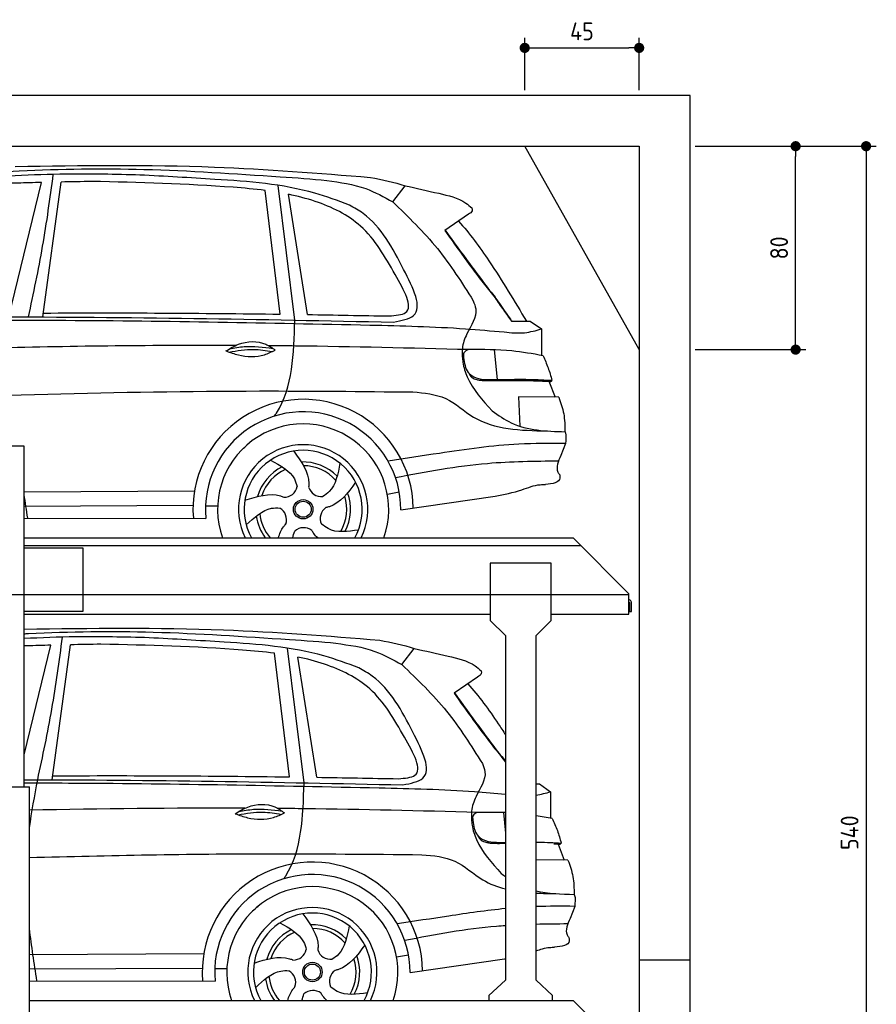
# Model space of a CAD drawing. Header units: millimetres. Extents: x -328 to 6332, y -257 to 9848.
# Tile 7 of 7: x 2964 to 6332, y 5975 to 9848. Entities that reach past the tile are written whole.
import ezdxf

# ---------------------------------------------------------------- set-up
doc = ezdxf.new("R2010")
doc.units = ezdxf.units.MM
doc.linetypes.add('GEN3', pattern=[6.25, 5, -1.25])
for name, color, linetype in [('3', 6, 'GEN3'), ('4', 3, 'Continuous'), ('5', 3, 'Continuous'), ('car', 10, 'Continuous')]:
    doc.layers.add(name, color=color, linetype=linetype)
doc.styles.get("Standard").update_dxf_attribs({"font": 'ISOCP.SHX'})
doc.dimstyles.new('GEN-ISO$0', dxfattribs={"dimscale": 20, "dimtxt": 3.5, "dimasz": 2, "dimexe": 2, "dimexo": 1, "dimgap": 1.5, "dimtad": 1, "dimdec": 1, "dimlfac": 0.1, "dimdsep": 46, "dimtxsty": 'STANDARD', "dimblk": 'PUNKT', "dimcen": 2, "dimclrd": 256, "dimclre": 256, "dimclrt": 2, "dimadec": 0, "dimazin": 0, "dimtp": 0.1, "dimtm": 0.1, "dimtfac": 0.71, "dimtdec": 1, "dimtmove": 2, "dimatfit": 3, "dimldrblk": 'PUNKT', "dimfxl": 1, "dimtolj": 1, "dimarcsym": 0})

# ---------------------------------------------------------------- blocks, each defined once
blk = doc.blocks.new('PUNKT')
at = {"layer": '4', "color": 0, "linetype": 'ByBlock'}
blk.add_line((-0.5, 0), (-1, 0), dxfattribs=at)
at = {"layer": '4', "color": 0, "linetype": 'ByBlock', "const_width": 0.5}
blk.add_lwpolyline([(-0.25, 0, 1), (0.25, 0, 1)], format="xyb", close=True, dxfattribs=at)
blk = doc.blocks.new('*D17')
at = {"layer": '5', "lineweight": -2}
for p, q in [((5620, 9350), (6332.3, 9350)), ((6292.3, 9310), (6292.3, 3990)), ((5731.2, 3950), (6332.3, 3950))]:
    blk.add_line(p, q, dxfattribs=at)
at = {"layer": 'DEFPOINTS', "color": 0}
for p in [(5600, 9350), (5711.2, 3950), (6292.3, 3950)]:
    blk.add_point(p, dxfattribs=at)
at = {"layer": '5', "lineweight": -2, "xscale": 40, "yscale": 40, "zscale": 40}
for p, rotation in [((6292.3, 9350), 90), ((6292.3, 3950), 270)]:
    blk.add_blockref('PUNKT', p, dxfattribs=dict(at, rotation=rotation))
at = {"layer": '5', "color": 2, "insert": (6227.3, 6650), "char_height": 70, "attachment_point": 5, "rotation": 90}
blk.add_mtext('\\A1;540', dxfattribs=at)
blk = doc.blocks.new('*D18')
at = {"layer": '5', "lineweight": -2}
for p, q in [((5620, 9350), (6055.2, 9350)), ((6015.2, 8590), (6015.2, 9310)), ((5620, 8550), (6055.2, 8550))]:
    blk.add_line(p, q, dxfattribs=at)
at = {"layer": 'DEFPOINTS', "color": 0}
for p in [(5600, 9350), (6015.2, 9350), (5600, 8550)]:
    blk.add_point(p, dxfattribs=at)
at = {"layer": '5', "lineweight": -2, "xscale": 40, "yscale": 40, "zscale": 40}
for p, rotation in [((6015.2, 9350), 90), ((6015.2, 8550), 270)]:
    blk.add_blockref('PUNKT', p, dxfattribs=dict(at, rotation=rotation))
at = {"layer": '5', "color": 2, "insert": (5950.2, 8950), "char_height": 70, "attachment_point": 5, "rotation": 90}
blk.add_mtext('\\A1;80', dxfattribs=at)
blk = doc.blocks.new('*D19')
at = {"layer": '5', "lineweight": -2}
for p, q in [((4950, 9570), (4950, 9776.7)), ((5400, 9570), (5400, 9776.7)), ((4990, 9736.7), (5360, 9736.7))]:
    blk.add_line(p, q, dxfattribs=at)
at = {"layer": 'DEFPOINTS', "color": 0}
for p in [(5400, 9736.7), (4950, 9550), (5400, 9550)]:
    blk.add_point(p, dxfattribs=at)
at = {"layer": '5', "lineweight": -2, "xscale": 40, "yscale": 40, "zscale": 40, "rotation": 180}
blk.add_blockref('PUNKT', (4950, 9736.7), dxfattribs=at)
at = {"layer": '5', "lineweight": -2, "xscale": 40, "yscale": 40, "zscale": 40}
blk.add_blockref('PUNKT', (5400, 9736.7), dxfattribs=at)
at = {"layer": '5', "color": 2, "insert": (5175, 9801.7), "char_height": 70, "attachment_point": 5}
blk.add_mtext('\\A1;45', dxfattribs=at)

msp = doc.modelspace()

# ---------------------------------------------------------------- linework, layer by layer
for p, q in [((5400, 8550), (4950, 9350)), ((2982, 8170), (2662, 8170)), ((2982, 7810), (5140, 7810)), ((5360, 7590), (5140, 7810)), ((2982, 7770), (3212.5, 7770)), ((3212.5, 7770), (3212.5, 7520)), ((4814.5, 7710), (4814.5, 7485)), ((5054.5, 7710), (4814.5, 7710)), ((5054.5, 7485), (5054.5, 7710)), ((5360, 7510), (5360, 7590)), ((5360, 7557.727), (5360, 7550)), ((3212.5, 7520), (2982, 7520)), ((2982, 7510), (4814.5, 7510)), ((4874.5, 7425), (4814.5, 7485)), ((5054.5, 7485), (4994.5, 7425)), ((5054.5, 7510), (5360, 7510)), ((4874.5, 7425), (4874.5, 6603.134)), ((4994.5, 6611.273), (4994.5, 7425)), ((2641, 6830), (3003.019, 6830)), ((3003, 265), (3003, 6830)), ((4874.5, 6603.134), (4874.5, 6070)), ((4994.5, 6070), (4994.5, 6611.273)), ((5400, 6150), (5600, 6150)), ((4874.5, 6070), (4809.5, 6010)), ((5059.5, 6010), (4994.5, 6070)), ((4809.5, 6010), (4809.5, 5990)), ((5059.5, 5990), (5059.5, 6010)), ((3003, 5990), (5140, 5990)), ((5360, 5770), (5140, 5990))]:
    msp.add_line(p, q)
for points in [[(5600, 3950), (5600, 6150), (5600, 9550), (0, 9550), (0, 0), (5600, 0), (5600, 3750), (5698.53, 3750), (5718.661, 3797.939), (5691.114, 3865.733), (5726.078, 3899.63), (5711.245, 3950), (5400, 3950), (5400, 200), (4950, 192.931), (4950, 91.608), (4850, 91.608), (4850, 176.952), (200, 250), (200, 9350), (5400, 9350), (5400, 3950)], [(2982, 6830), (2982, 8170)], [(2982, 7780), (5170, 7780)]]:
    msp.add_lwpolyline(points)
msp.add_lwpolyline([(5360, 7557.727, -0.18267581), (5362, 7552.435), (5362, 7520), (5370, 7520), (5370, 7552.435, 0.30561468), (5360, 7567.268)], format="xyb")
at = {"layer": '3'}
msp.add_line((5360, 7585), (295, 7585), dxfattribs=at)
at = {"layer": 'car'}
for p, q in [((2921.824, 8678.336), (3050.345, 9207.216)), ((3055.73, 8678.271), (3127.279, 9208.954)), ((4046.071, 8666.008), (3980.554, 9195.954)), ((4430.915, 9131.133), (4479.72, 9194.645)), ((3988.862, 8689.31), (3929.856, 9175.933)), ((4096.151, 8687.747), (4021.536, 9160.87)), ((4728.728, 9082.081), (4635.723, 9018.776)), ((4898.321, 8661.372), (4956.723, 8661.7)), ((4901.221, 8662.249), (4936.247, 8662.291)), ((4936.247, 8662.291), (4956.338, 8662.356)), ((4956.723, 8661.7), (4971.222, 8662.099)), ((4971.222, 8662.099), (5015.684, 8631.233)), ((5015.684, 8631.233), (5015.652, 8527.087)), ((4829.737, 8549.135), (4842.054, 8432.131)), ((5044.644, 8425.35), (5069.084, 8362.42)), ((5083.845, 8362.292), (4926.048, 8363.659)), ((4926.048, 8363.659), (4931.398, 8248.319)), ((5110.453, 8180.327), (5092.308, 8132.896)), ((2982, 7990.587), (3652.01, 7994.656)), ((4409.951, 7981.221), (4456.755, 7990.141)), ((4462.955, 7919.569), (4833.713, 7974.065)), ((2982, 7934.865), (3646.074, 7937.643)), ((3695.148, 7936.101), (3742.808, 7935.521)), ((2982, 7887.655), (3696.47, 7886.328)), ((2982, 6956.717), (3086.606, 7387.186)), ((3091.991, 6858.241), (3163.54, 7388.924)), ((4082.332, 6845.977), (4016.815, 7375.924)), ((4467.176, 7311.103), (4515.981, 7374.615)), ((4025.124, 6869.28), (3966.117, 7355.903)), ((4132.412, 6867.717), (4057.797, 7340.839)), ((4764.989, 7262.051), (4671.984, 7198.745)), ((4994.5, 6841.711), (5007.483, 6842.069)), ((5007.483, 6842.069), (5051.945, 6811.203)), ((5051.945, 6811.203), (5051.914, 6707.057)), ((4865.998, 6729.105), (4874.5, 6648.342)), ((5080.906, 6605.32), (5105.345, 6542.39)), ((5120.107, 6542.262), (4994.5, 6543.35)), ((5146.714, 6360.297), (5128.57, 6312.866)), ((3003, 6170.464), (3688.272, 6174.626)), ((4446.212, 6161.191), (4493.017, 6170.111)), ((4499.216, 6099.539), (4869.975, 6154.035)), ((3003, 6114.771), (3682.336, 6117.613)), ((3731.409, 6116.071), (3779.069, 6115.491)), ((3003, 6067.653), (3732.732, 6066.298))]:
    msp.add_line(p, q, dxfattribs=at)
for centre, radius in [((4078.966, 7921.975), 38.176), ((4078.966, 7921.975), 31.574), ((4115.228, 6101.945), 38.176), ((4115.228, 6101.945), 31.574)]:
    msp.add_circle(centre, radius, dxfattribs=at)
for centre, radius, start, end in [((4078.913, 7921.391), 433.143, 0.713034, 184.611464), ((4078.913, 7921.391), 384.046, 359.728185, 185.238388), ((4078.913, 7921.391), 336.401, 340.662877, 199.337123), ((4078.937, 7921.966), 254.002, 333.844614, 206.155386), ((4078.966, 7921.975), 231.908, 331.128676, 208.871324), ((4078.966, 7921.975), 186.234, 44.26331, 92.401076), ((4078.966, 7921.975), 186.234, 116.262636, 164.391182), ((4078.966, 7921.975), 171.516, 113.590508, 161.725726), ((4078.966, 7921.975), 171.516, 41.590242, 89.735966), ((4003.895, 8021.465), 52.287, 268.672155, 348.430967), ((4150.388, 8024.116), 52.287, 196.672155, 276.430967), ((4078.966, 7921.975), 186.234, 332.251274, 20.396389), ((4078.966, 7921.975), 171.516, 329.577035, 17.73023), ((4078.966, 7921.975), 171.516, 185.577469, 220.757112), ((3961.148, 7881.322), 52.287, 340.672155, 60.430967), ((4198.178, 7885.612), 52.287, 124.672155, 204.430967), ((4078.966, 7921.975), 186.234, 188.250185, 216.960345), ((4081.221, 7797.361), 52.287, 52.672155, 132.430967), ((4115.174, 6101.361), 433.143, 0.713034, 184.611464), ((4115.174, 6101.361), 384.046, 359.728185, 185.238388), ((4115.174, 6101.361), 336.401, 340.668317, 199.331683), ((4115.198, 6101.936), 254.002, 333.852188, 206.147812), ((4115.228, 6101.945), 231.908, 331.137179, 208.862821), ((4115.228, 6101.945), 186.234, 44.26331, 92.401076), ((4115.228, 6101.945), 186.234, 116.262636, 164.391182), ((4115.228, 6101.945), 171.516, 113.590508, 161.725726), ((4115.228, 6101.945), 171.516, 41.590242, 89.735966), ((4040.157, 6201.434), 52.287, 268.672155, 348.430967), ((4186.649, 6204.086), 52.287, 196.672155, 276.430967), ((4115.228, 6101.945), 186.234, 332.251274, 20.396389), ((4115.228, 6101.945), 171.516, 329.577035, 17.73023), ((4115.228, 6101.945), 171.516, 185.577469, 220.743822), ((3997.409, 6061.292), 52.287, 340.672155, 60.430967), ((4234.44, 6065.582), 52.287, 124.672155, 204.430967), ((4115.228, 6101.945), 186.234, 188.250185, 216.948741), ((4117.483, 5977.331), 52.287, 52.672155, 132.430967)]:
    msp.add_arc(centre, radius, start, end, dxfattribs=at)
for points, knots in [([(2572.367, 9227.54), (2702.339, 9237.336), (2995.376, 9259.422), (3468.374, 9265.714), (3870.273, 9237.297), (4114.071, 9221.83), (4171.773, 9215.022)], [0, 0, 0, 0, 391.04113045, 881.65190656, 1416.36611316, 1602.40445222, 1602.40445222, 1602.40445222, 1602.40445222]), ([(2946.932, 9270.66), (3208.134, 9274.309), (3674.565, 9280.825), (4139.476, 9243.64), (4344.037, 9227.279)], [0, 0, 0, 0, 783.1318761, 1398.45159809, 1398.45159809, 1398.45159809, 1398.45159809]), ([(3437.397, 9236.743), (3340.748, 9239.118), (3110.384, 9244.778), (2806.005, 9225.217), (2598.548, 9209.899), (2524.413, 9204.424)], [0, 0, 0, 0, 289.92578759, 691.03497584, 914.07558156, 914.07558156, 914.07558156, 914.07558156]), ([(2998.947, 8678.36), (3018.703, 8770.8), (3058.397, 8956.542), (3083.888, 9144.76), (3096.693, 9239.304)], [0, 0, 0, 0, 283.47066553, 569.57950884, 569.57950884, 569.57950884, 569.57950884]), ([(4261.124, 9118.643), (4215.867, 9135.333), (4046.393, 9197.83), (3764.961, 9218.529), (3535.373, 9231.295), (3437.397, 9236.743)], [0, 0, 0, 0, 144.38685037, 540.67992324, 835.69120666, 835.69120666, 835.69120666, 835.69120666]), ([(3050.345, 9207.216), (3019.082, 9206.459), (2873.417, 9202.595), (2694.662, 9195.037), (2548.577, 9175.555), (2515.915, 9171.199)], [197.25653586, 197.25653586, 197.25653586, 197.25653586, 291.06345214, 634.28514981, 733.12213439, 733.12213439, 733.12213439, 733.12213439]), ([(3929.856, 9175.933), (3888.172, 9181.32), (3660.804, 9201.573), (3433.181, 9206.963), (3247.53, 9211.359)], [637.56260995, 637.56260995, 637.56260995, 637.56260995, 763.5499019, 1320.8101244, 1320.8101244, 1320.8101244, 1320.8101244]), ([(4171.773, 9215.022), (4224.023, 9207.914), (4315.72, 9195.44), (4396.265, 9150.477), (4430.915, 9131.133)], [0, 0, 0, 0, 156.40957279, 274.49702776, 274.49702776, 274.49702776, 274.49702776]), ([(4479.72, 9194.645), (4523.484, 9184.736), (4603.658, 9166.584), (4698.059, 9145.151), (4734.586, 9113.734), (4742.403, 9107.012)], [0, 0, 0, 0, 135.79118278, 248.76576552, 279.52055206, 279.52055206, 279.52055206, 279.52055206]), ([(4440.606, 8845.557), (4401.268, 8914.928), (4327.765, 9044.55), (4157.711, 9127.487), (4056.874, 9153.626), (4021.536, 9160.87)], [0, 0, 0, 0, 233.68439884, 436.64492721, 544.70603413, 544.70603413, 544.70603413, 544.70603413]), ([(4473.939, 8865.622), (4430.424, 8949.24), (4376.837, 9052.212), (4279.432, 9108.133), (4261.124, 9118.643)], [0, 0, 0, 0, 271.55977311, 334.41548981, 334.41548981, 334.41548981, 334.41548981]), ([(4430.915, 9131.133), (4492.154, 9072.117), (4613.327, 8955.343), (4702.867, 8812.88), (4747.155, 8742.415)], [0, 0, 0, 0, 254.08987254, 502.76225998, 502.76225998, 502.76225998, 502.76225998]), ([(4742.403, 9107.012), (4743.124, 9103.212), (4745.182, 9092.368), (4735.207, 9086.132), (4728.728, 9082.081)], [0, 0, 0, 0, 10.85543163, 30.97910088, 30.97910088, 30.97910088, 30.97910088]), ([(4689.702, 9055.517), (4733.656, 9007.881), (4829.22, 8874.334), (4910.393, 8740.744), (4956.723, 8661.7)], [395.65394345, 395.65394345, 395.65394345, 395.65394345, 587.12250194, 864.54030195, 864.54030195, 864.54030195, 864.54030195]), ([(4635.723, 9018.776), (4686.654, 8947.204), (4750.778, 8857.093), (4819.877, 8770.781), (4834.094, 8753.023)], [0, 0, 0, 0, 263.42526544, 331.66454725, 331.66454725, 331.66454725, 331.66454725]), ([(4637.235, 9019.805), (4668.919, 8975.969), (4726.422, 8896.413), (4785.466, 8817.994), (4811.976, 8782.784)], [0, 0, 0, 0, 162.25725001, 294.47782475, 294.47782475, 294.47782475, 294.47782475]), ([(4416.905, 8682.351), (4442.576, 8684.31), (4528.559, 8690.872), (4476.866, 8781.786), (4440.606, 8845.557)], [0, 0, 0, 0, 66.11082204, 221.4407691, 221.4407691, 221.4407691, 221.4407691]), ([(4434.35, 8658.146), (4465.541, 8664.142), (4566.317, 8683.516), (4511.672, 8791.239), (4473.939, 8865.622)], [0, 0, 0, 0, 83.00993091, 268.20753088, 268.20753088, 268.20753088, 268.20753088]), ([(4811.976, 8782.784), (4819.565, 8773.977), (4829.713, 8762.2), (4838.329, 8749.284), (4840.502, 8746.026)], [0, 0, 0, 0, 34.81504787, 46.55767222, 46.55767222, 46.55767222, 46.55767222]), ([(4834.094, 8753.023), (4844.673, 8737.314), (4865.516, 8706.366), (4887.497, 8676.217), (4898.321, 8661.372)], [0, 0, 0, 0, 56.81287852, 111.92373554, 111.92373554, 111.92373554, 111.92373554]), ([(4747.155, 8742.415), (4751.512, 8731.543), (4769.167, 8687.482), (4725.015, 8625.712), (4703.134, 8563.914), (4704.105, 8532.737), (4704.452, 8521.619)], [0, 0, 0, 0, 34.09795283, 138.17510847, 197.88759598, 230.98336188, 230.98336188, 230.98336188, 230.98336188]), ([(1878.676, 8665.264), (2207.228, 8671.219), (3059.116, 8686.659), (3911.01, 8668.997), (4434.35, 8658.146)], [0, 0, 0, 0, 985.73972679, 2555.88705429, 2555.88705429, 2555.88705429, 2555.88705429]), ([(4882.374, 8685.053), (4887.327, 8678.202), (4892.504, 8671.042), (4897.722, 8663.765), (4898.682, 8662.418), (4900.055, 8662.327), (4901.221, 8662.249)], [0, 0, 0, 0, 25.30077617, 26.44271294, 27.00396279, 30.17657891, 30.17657891, 30.17657891, 30.17657891]), ([(1874.905, 8654.058), (2168.905, 8658.917), (2592.446, 8665.917), (3414.723, 8666.052), (3942.847, 8654.957), (4341.437, 8646.583)], [0, 0, 0, 0, 882.10226788, 1270.77070837, 2466.7509464, 2466.7509464, 2466.7509464, 2466.7509464]), ([(3966.138, 8288.506), (3968.867, 8292.401), (4038.425, 8396.172), (4042.322, 8533.701), (4046.071, 8666.008)], [175.1820291, 175.1820291, 175.1820291, 175.1820291, 189.89009308, 562.59257258, 562.59257258, 562.59257258, 562.59257258]), ([(4341.437, 8646.583), (4466.626, 8643.681), (4642.804, 8639.597), (4818.272, 8623.875), (4869.057, 8619.325)], [0, 0, 0, 0, 375.49028851, 528.42914825, 528.42914825, 528.42914825, 528.42914825]), ([(4869.057, 8619.325), (4896.026, 8616.595), (4945.73, 8611.564), (4993.729, 8625.06), (5015.684, 8631.233)], [0, 0, 0, 0, 80.45246883, 148.27309131, 148.27309131, 148.27309131, 148.27309131]), ([(3775.355, 8544.618), (3791.341, 8554.441), (3837.512, 8582.814), (3915.926, 8586.253), (3957.018, 8556.775), (3969.022, 8548.163)], [0, 0, 0, 0, 56.38615768, 162.85270925, 206.79253599, 206.79253599, 206.79253599, 206.79253599]), ([(3788.965, 8552.886), (3808.461, 8556.829), (3864.897, 8567.348), (3922.15, 8560.09), (3959.635, 8554.832)], [7.57653008, 7.57653008, 7.57653008, 7.57653008, 52.54453162, 137.65923726, 137.65923726, 137.65923726, 137.65923726]), ([(4728.552, 8549.966), (4501.965, 8555.609), (4240.32, 8562.125), (3978.63, 8564.881), (3943.565, 8565.185)], [0, 0, 0, 0, 679.94077212, 785.14268485, 785.14268485, 785.14268485, 785.14268485]), ([(3775.355, 8544.618), (3791.421, 8538.707), (3839.568, 8521.691), (3910.415, 8519.551), (3955.072, 8541.353), (3969.022, 8548.163)], [5.20857777, 5.20857777, 5.20857777, 5.20857777, 44.19858244, 121.45502053, 156.55165958, 156.55165958, 156.55165958, 156.55165958]), ([(3787.091, 8540.448), (3819.438, 8545.853), (3876.044, 8555.311), (3932.46, 8546.476), (3956.632, 8542.183)], [0, 0, 0, 0, 73.87869257, 129.28264643, 129.28264643, 129.28264643, 129.28264643]), ([(4704.452, 8521.619), (4705.122, 8514.386), (4707.633, 8487.285), (4732.618, 8407.358), (4783.923, 8350.887), (4821.58, 8309.439)], [0, 0, 0, 0, 21.78639458, 81.63409399, 246.74740324, 246.74740324, 246.74740324, 246.74740324]), ([(4728.552, 8549.966), (4721.331, 8546.731), (4707.559, 8540.561), (4708.92, 8525.698), (4709.568, 8518.628)], [0, 0, 0, 0, 21.2763028, 40.57534917, 40.57534917, 40.57534917, 40.57534917]), ([(5021.936, 8526.028), (4981.105, 8533.303), (4884.158, 8550.574), (4785.6, 8550.189), (4728.552, 8549.966)], [0, 0, 0, 0, 124.19192668, 294.87896601, 294.87896601, 294.87896601, 294.87896601]), ([(5021.936, 8526.028), (5029.032, 8510.157), (5043.083, 8478.734), (5052.469, 8445.618), (5057.114, 8429.229)], [0, 0, 0, 0, 52.08157366, 103.11322652, 103.11322652, 103.11322652, 103.11322652]), ([(4709.568, 8518.628), (4712.57, 8497.121), (4716.897, 8466.12), (4753.233, 8437.985), (4796.087, 8431.022), (4829.324, 8431.822), (4848.444, 8432.282)], [0, 0, 0, 0, 61.68814119, 88.91579557, 131.37711416, 188.88844648, 188.88844648, 188.88844648, 188.88844648]), ([(4728.366, 8459.815), (4732.38, 8452.375), (4739.711, 8438.787), (4759.044, 8432.825), (4775.315, 8429.368), (4790.446, 8428.686), (4801.129, 8428.305), (4806.095, 8428.128)], [0, 0, 0, 0, 24.29980573, 44.3743889, 57.43354771, 74.61313086, 89.53793221, 89.53793221, 89.53793221, 89.53793221]), ([(4806.095, 8428.128), (4830.319, 8428.189), (4879.933, 8428.313), (4942.85, 8429.076), (4992.81, 8427.287), (5017.393, 8426.515), (5028.694, 8426.16)], [0, 0, 0, 0, 72.67602755, 148.84700864, 188.71360202, 222.63388792, 222.63388792, 222.63388792, 222.63388792]), ([(4848.444, 8432.282), (4889.058, 8433.066), (4958.658, 8434.41), (5028.166, 8430.752), (5057.114, 8429.229)], [0, 0, 0, 0, 121.81112777, 208.75100437, 208.75100437, 208.75100437, 208.75100437]), ([(5028.694, 8426.16), (5032.258, 8425.986), (5039.364, 8425.641), (5046.468, 8425.252), (5050.009, 8425.058)], [0, 0, 0, 0, 10.70534834, 21.34402657, 21.34402657, 21.34402657, 21.34402657]), ([(5050.009, 8425.058), (5051.772, 8425.01), (5055.069, 8424.921), (5056.465, 8427.86), (5057.114, 8429.229)], [0, 0, 0, 0, 4.79867602, 8.97789448, 8.97789448, 8.97789448, 8.97789448]), ([(1512.524, 8322.072), (1755.949, 8331.288), (2553.87, 8360.927), (3553.075, 8393.08), (4308.884, 8385.472), (4509.844, 8383.448)], [651.35668661, 651.35668661, 651.35668661, 651.35668661, 1382.16885132, 3046.71569269, 3649.59835201, 3649.59835201, 3649.59835201, 3649.59835201]), ([(4509.844, 8383.448), (4554.995, 8379.605), (4644.976, 8371.945), (4785.415, 8235.548), (4933.796, 8232.43), (5036.285, 8230.276)], [0, 0, 0, 0, 132.0898391, 263.24135713, 556.137776, 556.137776, 556.137776, 556.137776]), ([(5083.845, 8362.292), (5091.557, 8340.926), (5107.313, 8297.274), (5107.708, 8250.849), (5107.91, 8227.147)], [0, 0, 0, 0, 67.6224914, 138.15469868, 138.15469868, 138.15469868, 138.15469868]), ([(4821.58, 8309.439), (4846.058, 8291.987), (4929.543, 8232.465), (5034.447, 8229.337), (5108.592, 8227.127)], [0, 0, 0, 0, 89.01273195, 303.59194078, 303.59194078, 303.59194078, 303.59194078]), ([(5110.453, 8180.327), (5049.04, 8180.702), (4883.016, 8181.717), (4650.776, 8147.545), (4480.109, 8121.529), (4412.756, 8111.233)], [0, 0, 0, 0, 184.05696793, 497.58316337, 702.08352874, 702.08352874, 702.08352874, 702.08352874]), ([(4041.847, 8150.919), (4071.414, 8109.518), (4104.03, 8063.848), (4100.84, 8013.821), (4100.299, 8009.115)], [0, 0, 0, 0, 140.86220674, 155.38829952, 155.38829952, 155.38829952, 155.38829952]), ([(5092.308, 8132.896), (5081.856, 8110.043), (5069.388, 8082.785), (5085.031, 8061.143), (5087.559, 8057.645)], [0, 0, 0, 0, 65.64358952, 78.29812644, 78.29812644, 78.29812644, 78.29812644]), ([(3951.162, 8115.529), (3988.885, 8094.84), (4037.196, 8068.344), (4052.684, 8021.731), (4055.109, 8010.922)], [0, 0, 0, 0, 119.17913262, 152.62743133, 152.62743133, 152.62743133, 152.62743133]), ([(4223.541, 8103.301), (4215.522, 8061.031), (4205.257, 8006.926), (4165.748, 7977.794), (4156.244, 7972.158)], [0, 0, 0, 0, 119.17913262, 152.5469721, 152.5469721, 152.5469721, 152.5469721]), ([(5082.973, 8111.225), (4989.528, 8110.234), (4774.067, 8107.951), (4562.134, 8069.143), (4442.248, 8045.805)], [0, 0, 0, 0, 279.84482947, 645.25211884, 645.25211884, 645.25211884, 645.25211884]), ([(5087.559, 8057.645), (5088.31, 8053.191), (5092.754, 8026.829), (5059.231, 8022.641), (5031.372, 8019.161)], [0, 0, 0, 0, 12.78278688, 75.6563783, 75.6563783, 75.6563783, 75.6563783]), ([(4285.223, 8027.991), (4254.985, 7987.077), (4221.617, 7941.929), (4173.03, 7929.51), (4168.368, 7928.569)], [0, 0, 0, 0, 140.86220674, 155.44426107, 155.44426107, 155.44426107, 155.44426107]), ([(4833.841, 7974.103), (4869.238, 7980.772), (4928.968, 7992.024), (4992.738, 8019.533), (5024.506, 8019.227), (5031.372, 8019.161)], [0, 0, 0, 0, 108.21436784, 182.60392692, 203.11258303, 203.11258303, 203.11258303, 203.11258303]), ([(3849.728, 7957.442), (3898.239, 7972.768), (3951.772, 7989.681), (3998.378, 7971.169), (4002.703, 7969.191)], [0, 0, 0, 0, 140.86220674, 155.44246075, 155.44246075, 155.44246075, 155.44246075]), ([(3855.363, 7860.259), (3886.697, 7889.743), (3926.821, 7927.498), (3975.935, 7927.827), (3986.961, 7926.794)], [0, 0, 0, 0, 119.17913262, 152.61663369, 152.61663369, 152.61663369, 152.61663369]), ([(3982.244, 7810), (3986.22, 7825.748), (3994.064, 7844.667), (4007.284, 7860.599), (4010.525, 7864.121)], [91.3651853, 91.3651853, 91.3651853, 91.3651853, 140.86220674, 155.53165377, 155.53165377, 155.53165377, 155.53165377]), ([(4296.082, 7840.475), (4253.671, 7834.126), (4199.847, 7826.068), (4159.193, 7857.353), (4150.573, 7863.986)], [0, 0, 0, 0, 119.17913262, 151.24849964, 151.24849964, 151.24849964, 151.24849964]), ([(4136.006, 7810), (4130.251, 7815.161), (4121.875, 7824.238), (4115.158, 7834.858), (4112.81, 7839.028)], [116.58498942, 116.58498942, 116.58498942, 116.58498942, 140.86220674, 155.53261951, 155.53261951, 155.53261951, 155.53261951]), ([(2982, 7432.5), (2987.605, 7432.781), (3156.605, 7441.054), (3504.635, 7445.684), (3906.535, 7417.267), (4150.332, 7401.8), (4208.034, 7394.992)], [374.20948853, 374.20948853, 374.20948853, 374.20948853, 391.04113045, 881.65190656, 1416.36611316, 1602.40445222, 1602.40445222, 1602.40445222, 1602.40445222]), ([(2983.194, 7450.63), (3244.395, 7454.279), (3710.827, 7460.795), (4175.737, 7423.61), (4380.298, 7407.249)], [0, 0, 0, 0, 783.1318761, 1398.45159809, 1398.45159809, 1398.45159809, 1398.45159809]), ([(3473.659, 7416.713), (3377.009, 7419.088), (3213.052, 7423.116), (3049.224, 7416.787), (2982, 7413.218)], [0, 0, 0, 0, 289.92578759, 491.83208865, 491.83208865, 491.83208865, 491.83208865]), ([(3035.209, 6858.33), (3054.964, 6950.77), (3094.659, 7136.512), (3120.15, 7324.729), (3132.954, 7419.274)], [0, 0, 0, 0, 283.47066553, 569.57950884, 569.57950884, 569.57950884, 569.57950884]), ([(4297.385, 7298.613), (4252.128, 7315.303), (4082.654, 7377.8), (3801.222, 7398.499), (3571.634, 7411.265), (3473.659, 7416.713)], [0, 0, 0, 0, 144.38685037, 540.67992324, 835.69120666, 835.69120666, 835.69120666, 835.69120666]), ([(3086.606, 7387.186), (3055.343, 7386.429), (3020.476, 7385.504), (2985.602, 7384.447), (2982, 7384.336)], [197.25653586, 197.25653586, 197.25653586, 197.25653586, 291.06345214, 301.86682766, 301.86682766, 301.86682766, 301.86682766]), ([(3966.117, 7355.903), (3924.434, 7361.29), (3697.066, 7381.543), (3469.442, 7386.933), (3283.792, 7391.329)], [637.56260995, 637.56260995, 637.56260995, 637.56260995, 763.5499019, 1320.8101244, 1320.8101244, 1320.8101244, 1320.8101244]), ([(4208.034, 7394.992), (4260.284, 7387.884), (4351.982, 7375.41), (4432.526, 7330.446), (4467.176, 7311.103)], [0, 0, 0, 0, 156.40957279, 274.49702776, 274.49702776, 274.49702776, 274.49702776]), ([(4515.981, 7374.615), (4559.745, 7364.706), (4639.919, 7346.553), (4734.32, 7325.121), (4770.848, 7293.704), (4778.664, 7286.981)], [0, 0, 0, 0, 135.79118278, 248.76576552, 279.52055206, 279.52055206, 279.52055206, 279.52055206]), ([(4476.867, 7025.527), (4437.53, 7094.898), (4364.026, 7224.52), (4193.972, 7307.457), (4093.136, 7333.595), (4057.797, 7340.839)], [0, 0, 0, 0, 233.68439884, 436.64492721, 544.70603413, 544.70603413, 544.70603413, 544.70603413]), ([(4510.2, 7045.592), (4466.685, 7129.21), (4413.099, 7232.182), (4315.693, 7288.102), (4297.385, 7298.613)], [0, 0, 0, 0, 271.55977311, 334.41548981, 334.41548981, 334.41548981, 334.41548981]), ([(4467.176, 7311.103), (4528.415, 7252.087), (4649.589, 7135.313), (4739.129, 6992.849), (4783.416, 6922.385)], [0, 0, 0, 0, 254.08987254, 502.76225998, 502.76225998, 502.76225998, 502.76225998]), ([(4778.664, 7286.981), (4779.385, 7283.182), (4781.443, 7272.338), (4771.469, 7266.102), (4764.989, 7262.051)], [0, 0, 0, 0, 10.85543163, 30.97910088, 30.97910088, 30.97910088, 30.97910088]), ([(4725.963, 7235.487), (4769.917, 7187.851), (4819.394, 7118.709), (4865.013, 7049.556), (4874.5, 7034.945)], [395.65394345, 395.65394345, 395.65394345, 395.65394345, 587.12250194, 638.4116144, 638.4116144, 638.4116144, 638.4116144]), ([(4671.984, 7198.745), (4722.915, 7127.174), (4787.04, 7037.063), (4856.138, 6950.751), (4870.355, 6932.993)], [0, 0, 0, 0, 263.42526544, 331.66454725, 331.66454725, 331.66454725, 331.66454725]), ([(4673.496, 7199.775), (4705.18, 7155.939), (4762.684, 7076.383), (4821.727, 6997.964), (4848.237, 6962.753)], [0, 0, 0, 0, 162.25725001, 294.47782475, 294.47782475, 294.47782475, 294.47782475]), ([(4453.167, 6862.321), (4478.837, 6864.28), (4564.82, 6870.842), (4513.127, 6961.756), (4476.867, 7025.527)], [0, 0, 0, 0, 66.11082204, 221.4407691, 221.4407691, 221.4407691, 221.4407691]), ([(4470.612, 6838.116), (4501.802, 6844.112), (4602.578, 6863.486), (4547.933, 6971.209), (4510.2, 7045.592)], [0, 0, 0, 0, 83.00993091, 268.20753088, 268.20753088, 268.20753088, 268.20753088]), ([(4848.237, 6962.753), (4855.826, 6953.947), (4865.087, 6943.2), (4873.072, 6931.503), (4874.5, 6929.38)], [0, 0, 0, 0, 34.81504787, 42.48772705, 42.48772705, 42.48772705, 42.48772705]), ([(4783.416, 6922.385), (4787.773, 6911.512), (4805.429, 6867.452), (4761.276, 6805.682), (4739.395, 6743.884), (4740.367, 6712.707), (4740.713, 6701.589)], [0, 0, 0, 0, 34.09795283, 138.17510847, 197.88759598, 230.98336188, 230.98336188, 230.98336188, 230.98336188]), ([(2982, 6845.779), (3048.622, 6845.797), (3513.908, 6844.7), (3979.108, 6834.927), (4377.698, 6826.553)], [1070.90526851, 1070.90526851, 1070.90526851, 1070.90526851, 1270.77070837, 2466.7509464, 2466.7509464, 2466.7509464, 2466.7509464]), ([(4002.4, 6468.476), (4005.128, 6472.371), (4074.687, 6576.142), (4078.583, 6713.671), (4082.332, 6845.977)], [175.1820291, 175.1820291, 175.1820291, 175.1820291, 189.89009308, 562.59257258, 562.59257258, 562.59257258, 562.59257258]), ([(4377.698, 6826.553), (4502.887, 6823.651), (4668.751, 6819.806), (4833.986, 6805.646), (4874.5, 6802.048)], [0, 0, 0, 0, 375.49028851, 497.4930681, 497.4930681, 497.4930681, 497.4930681]), ([(3811.616, 6724.587), (3827.602, 6734.411), (3873.774, 6762.784), (3952.187, 6766.222), (3993.279, 6736.745), (4005.284, 6728.133)], [0, 0, 0, 0, 56.38615768, 162.85270925, 206.79253599, 206.79253599, 206.79253599, 206.79253599]), ([(3825.227, 6732.856), (3844.722, 6736.798), (3901.158, 6747.318), (3958.412, 6740.06), (3995.897, 6734.802)], [7.57653008, 7.57653008, 7.57653008, 7.57653008, 52.54453162, 137.65923726, 137.65923726, 137.65923726, 137.65923726]), ([(4764.813, 6729.936), (4538.226, 6735.579), (4276.582, 6742.095), (4014.891, 6744.851), (3979.827, 6745.155)], [0, 0, 0, 0, 679.94077212, 785.14268485, 785.14268485, 785.14268485, 785.14268485]), ([(3811.616, 6724.587), (3827.682, 6718.676), (3875.829, 6701.66), (3946.676, 6699.521), (3991.333, 6721.323), (4005.284, 6728.133)], [5.20857777, 5.20857777, 5.20857777, 5.20857777, 44.19858244, 121.45502053, 156.55165958, 156.55165958, 156.55165958, 156.55165958]), ([(3823.352, 6720.418), (3855.7, 6725.823), (3912.306, 6735.281), (3968.721, 6726.446), (3992.893, 6722.153)], [0, 0, 0, 0, 73.87869257, 129.28264643, 129.28264643, 129.28264643, 129.28264643]), ([(4740.713, 6701.589), (4741.383, 6694.356), (4743.894, 6667.254), (4768.879, 6587.328), (4820.185, 6530.857), (4857.841, 6489.409)], [0, 0, 0, 0, 21.78639458, 81.63409399, 246.74740324, 246.74740324, 246.74740324, 246.74740324]), ([(4764.813, 6729.936), (4757.592, 6726.701), (4743.82, 6720.531), (4745.182, 6705.668), (4745.829, 6698.598)], [0, 0, 0, 0, 21.2763028, 40.57534917, 40.57534917, 40.57534917, 40.57534917]), ([(5058.197, 6705.998), (5065.294, 6690.127), (5079.344, 6658.704), (5088.73, 6625.588), (5093.376, 6609.199)], [0, 0, 0, 0, 52.08157366, 103.11322652, 103.11322652, 103.11322652, 103.11322652]), ([(4745.829, 6698.598), (4748.831, 6677.091), (4753.158, 6646.09), (4789.494, 6617.955), (4828.902, 6611.552), (4858.778, 6611.694), (4874.5, 6612.018)], [0, 0, 0, 0, 61.68814119, 88.91579557, 131.37711416, 178.6572207, 178.6572207, 178.6572207, 178.6572207]), ([(4764.627, 6639.785), (4768.642, 6632.344), (4775.973, 6618.757), (4795.305, 6612.795), (4811.577, 6609.338), (4826.708, 6608.656), (4837.39, 6608.275), (4842.357, 6608.098)], [0, 0, 0, 0, 24.29980573, 44.3743889, 57.43354771, 74.61313086, 89.53793221, 89.53793221, 89.53793221, 89.53793221]), ([(4994.5, 6613.125), (4998.505, 6613.066), (5031.477, 6612.456), (5064.427, 6610.722), (5093.376, 6609.199)], [109.79106581, 109.79106581, 109.79106581, 109.79106581, 121.81112777, 208.75100437, 208.75100437, 208.75100437, 208.75100437]), ([(5064.955, 6606.129), (5068.519, 6605.956), (5075.626, 6605.611), (5082.73, 6605.222), (5086.271, 6605.028)], [0, 0, 0, 0, 10.70534834, 21.34402657, 21.34402657, 21.34402657, 21.34402657]), ([(5086.271, 6605.028), (5088.033, 6604.98), (5091.331, 6604.891), (5092.726, 6607.83), (5093.376, 6609.199)], [0, 0, 0, 0, 4.79867602, 8.97789448, 8.97789448, 8.97789448, 8.97789448]), ([(3003, 6552.421), (3316.374, 6561.01), (3830.723, 6570.62), (4345.145, 6565.441), (4546.106, 6563.418)], [2106.33012007, 2106.33012007, 2106.33012007, 2106.33012007, 3046.71569269, 3649.59835201, 3649.59835201, 3649.59835201, 3649.59835201]), ([(4546.106, 6563.418), (4591.256, 6559.575), (4681.237, 6551.915), (4772.655, 6463.129), (4842.857, 6436.397), (4874.5, 6428.541)], [0, 0, 0, 0, 132.0898391, 263.24135713, 362.01210177, 362.01210177, 362.01210177, 362.01210177]), ([(5120.107, 6542.262), (5127.819, 6520.895), (5143.574, 6477.243), (5143.969, 6430.818), (5144.171, 6407.117)], [0, 0, 0, 0, 67.6224914, 138.15469868, 138.15469868, 138.15469868, 138.15469868]), ([(4874.5, 6351.356), (4799.867, 6344.091), (4657.882, 6323.071), (4516.37, 6301.499), (4449.018, 6291.203)], [272.55262909, 272.55262909, 272.55262909, 272.55262909, 497.58316337, 702.08352874, 702.08352874, 702.08352874, 702.08352874]), ([(4078.108, 6330.889), (4107.675, 6289.488), (4140.291, 6243.818), (4137.102, 6193.791), (4136.56, 6189.085)], [0, 0, 0, 0, 140.86220674, 155.38829952, 155.38829952, 155.38829952, 155.38829952]), ([(5128.57, 6312.866), (5118.117, 6290.013), (5105.649, 6262.755), (5121.292, 6241.113), (5123.821, 6237.615)], [0, 0, 0, 0, 65.64358952, 78.29812644, 78.29812644, 78.29812644, 78.29812644]), ([(3987.423, 6295.498), (4025.146, 6274.809), (4073.457, 6248.314), (4088.945, 6201.701), (4091.37, 6190.892)], [0, 0, 0, 0, 119.17913262, 152.62743133, 152.62743133, 152.62743133, 152.62743133]), ([(4259.802, 6283.271), (4251.783, 6241.001), (4241.519, 6186.896), (4202.01, 6157.764), (4192.506, 6152.127)], [0, 0, 0, 0, 119.17913262, 152.5469721, 152.5469721, 152.5469721, 152.5469721]), ([(4874.5, 6284), (4862.845, 6283.217), (4729.94, 6273.2), (4598.396, 6249.113), (4478.509, 6225.775)], [244.74941897, 244.74941897, 244.74941897, 244.74941897, 279.84482947, 645.25211884, 645.25211884, 645.25211884, 645.25211884]), ([(5123.821, 6237.615), (5124.572, 6233.161), (5129.015, 6206.799), (5095.492, 6202.611), (5067.633, 6199.131)], [0, 0, 0, 0, 12.78278688, 75.6563783, 75.6563783, 75.6563783, 75.6563783]), ([(4321.484, 6207.961), (4291.246, 6167.047), (4257.878, 6121.898), (4209.291, 6109.48), (4204.629, 6108.539)], [0, 0, 0, 0, 140.86220674, 155.44426107, 155.44426107, 155.44426107, 155.44426107]), ([(4994.5, 6185.4), (5011.814, 6191.471), (5035.675, 6199.439), (5060.767, 6199.197), (5067.633, 6199.131)], [128.15717032, 128.15717032, 128.15717032, 128.15717032, 182.60392692, 203.11258303, 203.11258303, 203.11258303, 203.11258303]), ([(3885.989, 6137.412), (3934.501, 6152.738), (3988.033, 6169.651), (4034.64, 6151.139), (4038.964, 6149.161)], [0, 0, 0, 0, 140.86220674, 155.44246075, 155.44246075, 155.44246075, 155.44246075]), ([(3891.624, 6040.229), (3922.958, 6069.712), (3963.083, 6107.468), (4012.196, 6107.797), (4023.222, 6106.764)], [0, 0, 0, 0, 119.17913262, 152.61663369, 152.61663369, 152.61663369, 152.61663369]), ([(4018.513, 5990), (4022.489, 6005.736), (4030.332, 6024.645), (4043.546, 6040.569), (4046.786, 6044.09)], [91.39676396, 91.39676396, 91.39676396, 91.39676396, 140.86220674, 155.53165377, 155.53165377, 155.53165377, 155.53165377]), ([(4332.344, 6020.445), (4289.932, 6014.096), (4236.108, 6006.038), (4195.454, 6037.323), (4186.834, 6043.956)], [0, 0, 0, 0, 119.17913262, 151.24849964, 151.24849964, 151.24849964, 151.24849964]), ([(4172.234, 5990), (4166.492, 5995.153), (4158.128, 6004.22), (4151.419, 6014.828), (4149.071, 6018.998)], [116.63223653, 116.63223653, 116.63223653, 116.63223653, 140.86220674, 155.53261951, 155.53261951, 155.53261951, 155.53261951])]:
    msp.add_open_spline(points, degree=3, knots=knots, dxfattribs=at)
for points in [[(4344.037, 9227.279), (4390.099, 9217.934), (4436.161, 9208.589), (4479.72, 9194.645)], [(3247.53, 9211.359), (3207.448, 9210.581), (3167.365, 9209.804), (3127.279, 9208.954)], [(4840.502, 8746.026), (4854.46, 8725.702), (4868.417, 8705.377), (4882.374, 8685.053)], [(3057.813, 8693.721), (3368.156, 8695.473), (3678.533, 8693.569), (3988.862, 8689.31)], [(4096.151, 8687.747), (4203.073, 8686.103), (4309.989, 8684.227), (4416.905, 8682.351)], [(3813.374, 8566.017), (3497.838, 8567.325), (3182.259, 8563.547), (2866.736, 8556.216)], [(5108.592, 8227.127), (5114.461, 8210.419), (5111.103, 8193.744), (5110.453, 8180.327)], [(3843.886, 8162.074), (3851.15, 8168.552), (3858.414, 8175.03), (3865.626, 8181.535)], [(2995.994, 7887.629), (2991.252, 7918.139), (2986.511, 7948.649), (2982, 7979.153)], [(4037.832, 7810), (4039.79, 7818.658), (4042.866, 7827.306), (4045.943, 7835.954)], [(2982, 7450.6), (2982.398, 7450.61), (2982.796, 7450.62), (2983.194, 7450.63)], [(4380.298, 7407.249), (4426.36, 7397.904), (4472.422, 7388.559), (4515.981, 7374.615)], [(3283.792, 7391.329), (3243.709, 7390.551), (3203.627, 7389.774), (3163.54, 7388.924)], [(4870.355, 6932.993), (4871.737, 6930.941), (4873.118, 6928.89), (4874.5, 6926.84)], [(2982, 6858.331), (3478.203, 6858.692), (3974.407, 6848.404), (4470.612, 6838.116)], [(3003, 6669.162), (3011.662, 6732.272), (3023.435, 6795.301), (3035.209, 6858.33)], [(3094.074, 6873.691), (3404.418, 6875.443), (3714.795, 6873.539), (4025.124, 6869.28)], [(4132.412, 6867.717), (4239.334, 6866.073), (4346.25, 6864.197), (4453.167, 6862.321)], [(4994.5, 6797.657), (5013.804, 6800.479), (5032.875, 6805.841), (5051.945, 6811.203)], [(3849.636, 6745.987), (3567.434, 6747.156), (3285.199, 6744.259), (3003, 6738.389)], [(4874.5, 6728.802), (4838.033, 6730.222), (4801.423, 6730.079), (4764.813, 6729.936)], [(5058.197, 6705.998), (5036.978, 6709.779), (5015.759, 6713.559), (4994.5, 6716.899)], [(4842.357, 6608.098), (4853.071, 6608.125), (4863.785, 6608.152), (4874.5, 6608.188)], [(4857.841, 6489.409), (4863.387, 6485.455), (4868.933, 6481.501), (4874.5, 6477.603)], [(4994.5, 6421.015), (5042.256, 6410.155), (5093.555, 6408.626), (5144.854, 6407.097)], [(4994.5, 6412.69), (5020.298, 6411.344), (5046.422, 6410.795), (5072.546, 6410.246)], [(5144.854, 6407.097), (5150.723, 6390.389), (5147.364, 6373.714), (5146.714, 6360.297)], [(3880.147, 6342.044), (3887.411, 6348.522), (3894.675, 6355), (3901.887, 6361.504)], [(5146.714, 6360.297), (5095.939, 6360.607), (5045.164, 6360.917), (4994.5, 6359.276)], [(5119.234, 6291.195), (5077.637, 6290.754), (5036.039, 6290.313), (4994.5, 6289.266)], [(3032.255, 6067.599), (3021.64, 6135.902), (3011.025, 6204.205), (3003, 6272.44)], [(4870.102, 6154.073), (4871.568, 6154.349), (4873.034, 6154.625), (4874.5, 6154.902)], [(4074.1, 5990), (4076.058, 5998.648), (4079.131, 6007.286), (4082.205, 6015.924)]]:
    msp.add_open_spline(points, degree=3, dxfattribs=at)

# ---------------------------------------------------------------- dimensions: what is measured, and where the dimension line sits
at = {"layer": '5'}
dim = msp.add_linear_dim(base=(5400, 9736.653), p1=(4950, 9550), p2=(5400, 9550), dimstyle='GEN-ISO$0', override={"dimlfac": 0.1}, dxfattribs=at)
dim.commit()
dim.dimension.update_dxf_attribs({"geometry": '*D19', "text_midpoint": (5175, 9801.653)})
for base, p1, p2, picture, middle in [((6292.315, 3950), (5600, 9350), (5711.245, 3950), '*D17', (6227.315, 6650)), ((6015.182, 9350), (5600, 8550), (5600, 9350), '*D18', (5950.182, 8950))]:
    dim = msp.add_linear_dim(base=base, p1=p1, p2=p2, angle=90, dimstyle='GEN-ISO$0', override={"dimlfac": 0.1}, dxfattribs=at)
    dim.commit()
    dim.dimension.update_dxf_attribs({"geometry": picture, "text_midpoint": middle})

doc.saveas('drawing.dxf')
